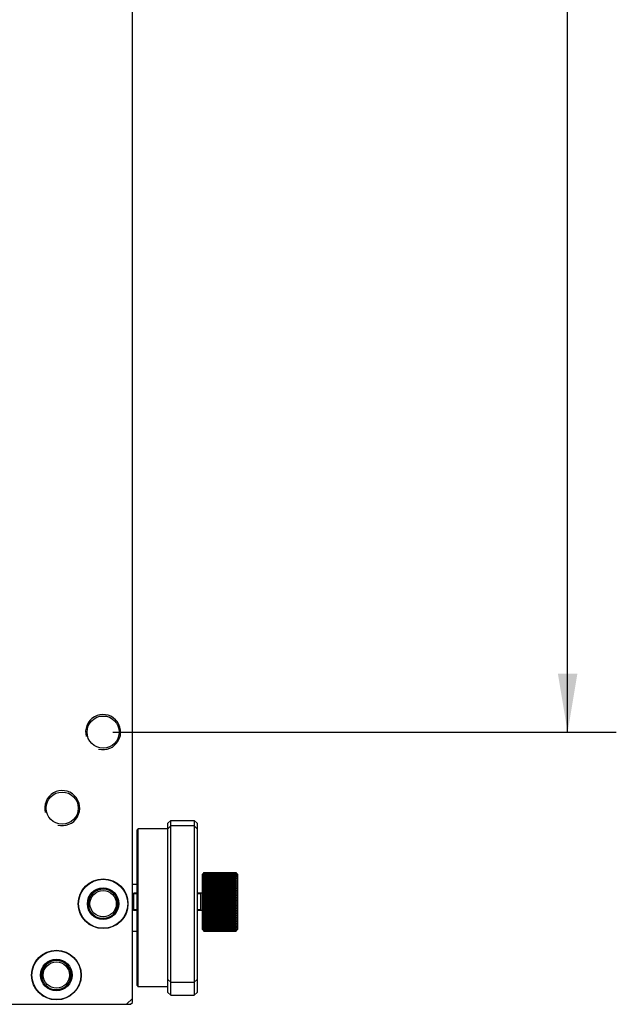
# Model space of a CAD drawing. Header units: millimetres. Extents: x 79 to 348, y 78 to 381.
# Tile 25 of 50: x 315 to 346, y 78 to 128. Entities that reach past the tile are written whole.
import ezdxf
from ezdxf.enums import TextEntityAlignment as Align

# ---------------------------------------------------------------- set-up
doc = ezdxf.new("R2010")
doc.units = ezdxf.units.MM
doc.header["$LTSCALE"] = 32.67
doc.layers.get('0').update_dxf_attribs({"linetype": 'CONTINUOUS'})
doc.layers.add('00_COMPONENTS', color=7, linetype='CONTINUOUS')
doc.layers.add('51__DRAFT_DIMS', color=7, linetype='CONTINUOUS')
doc.styles.get("Standard").update_dxf_attribs({"font": 'simfang.ttf'})
doc.dimstyles.new('DIMSTYLE_7', dxfattribs={"dimtxt": 3, "dimasz": 3, "dimexe": 2.5, "dimexo": 0.5, "dimgap": 0.75, "dimtad": 1, "dimlfac": 3.333333, "dimdsep": 46, "dimtxsty": 'STANDARD', "dimblk": '_FILLED', "dimblk1": '_FILLED', "dimblk2": '_FILLED', "dimcen": 0.09, "dimclrt": 3, "dimazin": 2, "dimtp": 0.8, "dimtm": 0.8, "dimtfac": 1, "dimtofl": 0, "dimtmove": 0, "dimatfit": 3, "dimldrblk": '_FILLED', "dimfxl": 1, "dimtolj": 1, "dimarcsym": 0})

# ---------------------------------------------------------------- blocks, each defined once
blk = doc.blocks.new('_FILLED')
at = {"color": 0, "linetype": 'ByBlock'}
blk.add_solid([(0, 0), (-1, 0.167), (-1, -0.167)], dxfattribs=at)
blk = doc.blocks.new('*D15')
at = {"layer": '51__DRAFT_DIMS', "color": 4}
for p, q in [((320.06, 286.531), (345.913, 286.531)), ((343.413, 286.531), (343.413, 189.031)), ((343.413, 91.531), (343.413, 189.031)), ((320.06, 91.531), (345.913, 91.531))]:
    blk.add_line(p, q, dxfattribs=at)
at = {"layer": '51__DRAFT_DIMS', "color": 4, "xscale": 3, "yscale": 3, "zscale": 3}
for p, rotation in [((343.413, 286.531), 90), ((343.413, 91.531), 270)]:
    blk.add_blockref('_FILLED', p, dxfattribs=dict(at, rotation=rotation))
at = {"layer": '51__DRAFT_DIMS', "color": 3}
blk.add_text('650', height=3, rotation=90, dxfattribs=at).set_placement((342.663, 189.031), align=Align.CENTER)

msp = doc.modelspace()

# ---------------------------------------------------------------- linework, layer by layer
at = {"layer": '00_COMPONENTS', "color": 7}
for p, q in [((321.0598, 77.6548), (321.0598, 300.4078)), ((322.8898, 86.8536), (323.0398, 87.0036)), ((323.0398, 87.0036), (324.2398, 87.0036)), ((323.0398, 78.0259), (323.0398, 87.0036)), ((324.3898, 86.8536), (324.2398, 87.0036)), ((324.2398, 87.0036), (324.2398, 78.0259)), ((321.2998, 86.5048), (321.3598, 86.5648)), ((321.2998, 78.5248), (321.2998, 86.5048)), ((321.6938, 86.5648), (321.3598, 86.5648)), ((321.3598, 78.4648), (321.3598, 86.5648)), ((322.8898, 86.5648), (322.4059, 86.5648)), ((322.8898, 78.1759), (322.8898, 86.8536)), ((322.8898, 86.5638), (323.0398, 86.7138)), ((324.2398, 86.7138), (323.0398, 86.7138)), ((324.3898, 86.5638), (324.2398, 86.7138)), ((324.3898, 86.8536), (324.3898, 78.1759)), ((324.6598, 84.245), (324.7116, 84.2968)), ((324.6598, 81.395), (324.6598, 84.245)), ((324.7088, 84.294), (324.7116, 84.2968)), ((324.7088, 84.0966), (326.4108, 84.0966)), ((326.4108, 84.0275), (324.7088, 84.0275)), ((326.4108, 83.9492), (324.7088, 83.9492)), ((326.4108, 83.8623), (324.7088, 83.8623)), ((324.7289, 84.3137), (324.7348, 84.3194)), ((324.7318, 84.3165), (324.7348, 84.3194)), ((324.7348, 84.3194), (326.3848, 84.3194)), ((324.7348, 84.3175), (324.7348, 84.3194)), ((324.7348, 84.3175), (326.3848, 84.3175)), ((324.7348, 84.3099), (326.3848, 84.3099)), ((324.7348, 84.3042), (324.7348, 84.3099)), ((324.7348, 84.3042), (326.3848, 84.3042)), ((324.7348, 84.289), (326.3848, 84.289)), ((324.7348, 84.2797), (324.7348, 84.289)), ((324.7348, 84.2797), (326.3848, 84.2797)), ((324.7348, 84.2569), (326.3848, 84.2569)), ((324.7348, 84.244), (324.7348, 84.2569)), ((324.7348, 84.244), (326.3848, 84.244)), ((324.7348, 84.214), (326.3848, 84.214)), ((324.7348, 84.1975), (324.7348, 84.214)), ((324.7348, 84.1975), (326.3848, 84.1975)), ((324.7348, 84.1604), (326.3848, 84.1604)), ((324.7348, 84.1405), (324.7348, 84.1604)), ((324.7348, 84.1405), (326.3848, 84.1405)), ((324.7348, 84.0734), (324.7348, 84.0966)), ((324.7348, 84.0734), (326.3848, 84.0734)), ((324.7348, 84.0231), (326.3848, 84.0231)), ((324.7348, 83.9968), (324.7348, 84.0231)), ((324.7348, 83.9968), (326.3848, 83.9968)), ((324.7348, 83.9404), (326.3848, 83.9404)), ((324.7348, 83.9113), (324.7348, 83.9404)), ((324.7348, 83.9113), (326.3848, 83.9113)), ((326.3848, 84.3194), (326.3908, 84.3137)), ((326.3848, 84.3194), (326.3848, 84.3175)), ((326.3848, 84.3099), (326.3848, 84.3042)), ((326.3848, 84.289), (326.3848, 84.2797)), ((326.3848, 84.2569), (326.3848, 84.244)), ((326.3848, 84.214), (326.3848, 84.1975)), ((326.3848, 84.1604), (326.3848, 84.1405)), ((326.3848, 84.0966), (326.3848, 84.0734)), ((326.3848, 84.0231), (326.3848, 83.9968)), ((326.3848, 83.9404), (326.3848, 83.9113)), ((326.4598, 84.245), (326.408, 84.2968)), ((326.4598, 84.245), (326.4598, 81.395)), ((321.2998, 83.7148), (321.0598, 83.7148)), ((326.4108, 83.7675), (324.7088, 83.7675)), ((326.4108, 83.6655), (324.7088, 83.6655)), ((326.4108, 83.557), (324.7088, 83.557)), ((326.4108, 83.443), (324.7088, 83.443)), ((324.7348, 83.8492), (326.3848, 83.8492)), ((324.7348, 83.8174), (324.7348, 83.8492)), ((324.7348, 83.8174), (326.3848, 83.8174)), ((324.7348, 83.7502), (326.3848, 83.7502)), ((324.7348, 83.716), (324.7348, 83.7502)), ((324.7348, 83.716), (326.3848, 83.716)), ((324.7348, 83.6441), (326.3848, 83.6441)), ((324.7348, 83.6077), (324.7348, 83.6441)), ((324.7348, 83.6077), (326.3848, 83.6077)), ((324.7348, 83.5317), (326.3848, 83.5317)), ((324.7348, 83.4935), (324.7348, 83.5317)), ((324.7348, 83.4935), (326.3848, 83.4935)), ((324.7348, 83.4139), (326.3848, 83.4139)), ((324.7348, 83.3741), (324.7348, 83.4139)), ((324.7348, 83.3741), (326.3848, 83.3741)), ((326.3848, 83.8492), (326.3848, 83.8174)), ((326.3848, 83.7502), (326.3848, 83.716)), ((326.3848, 83.6441), (326.3848, 83.6077)), ((326.3848, 83.5317), (326.3848, 83.4935)), ((326.3848, 83.4139), (326.3848, 83.3741)), ((321.0598, 83.195), (321.1348, 83.27)), ((321.2998, 83.27), (321.1348, 83.27)), ((321.1348, 82.37), (321.1348, 83.27)), ((324.6598, 83.27), (324.3898, 83.27)), ((324.5848, 82.37), (324.5848, 83.27)), ((326.4108, 83.3242), (324.7088, 83.3242)), ((326.4108, 83.2015), (324.7088, 83.2015)), ((326.4108, 83.076), (324.7088, 83.076)), ((326.4108, 82.9485), (324.7088, 82.9485)), ((324.7348, 83.2916), (326.3848, 83.2916)), ((324.7348, 83.2505), (324.7348, 83.2916)), ((324.7348, 83.2505), (326.3848, 83.2505)), ((324.7348, 83.1657), (326.3848, 83.1657)), ((324.7348, 83.1236), (324.7348, 83.1657)), ((324.7348, 83.1236), (326.3848, 83.1236)), ((324.7348, 83.0372), (326.3848, 83.0372)), ((324.7348, 82.9944), (324.7348, 83.0372)), ((324.7348, 82.9944), (326.3848, 82.9944)), ((324.7348, 82.907), (326.3848, 82.907)), ((324.7348, 82.8639), (324.7348, 82.907)), ((324.7348, 82.8639), (326.3848, 82.8639)), ((326.3848, 83.2916), (326.3848, 83.2505)), ((326.3848, 83.1657), (326.3848, 83.1236)), ((326.3848, 83.0372), (326.3848, 82.9944)), ((326.3848, 82.907), (326.3848, 82.8639)), ((321.0598, 82.445), (321.1348, 82.37)), ((321.2998, 82.37), (321.1348, 82.37)), ((324.6598, 82.37), (324.3898, 82.37)), ((326.4108, 82.82), (324.7088, 82.82)), ((326.4108, 82.6916), (324.7088, 82.6916)), ((326.4108, 82.5641), (324.7088, 82.5641)), ((326.4108, 82.4385), (324.7088, 82.4385)), ((324.7348, 82.7761), (326.3848, 82.7761)), ((324.7348, 82.7331), (324.7348, 82.7761)), ((324.7348, 82.7331), (326.3848, 82.7331)), ((324.7348, 82.6456), (326.3848, 82.6456)), ((324.7348, 82.6029), (324.7348, 82.6456)), ((324.7348, 82.6029), (326.3848, 82.6029)), ((324.7348, 82.5164), (326.3848, 82.5164)), ((324.7348, 82.4744), (324.7348, 82.5164)), ((324.7348, 82.4744), (326.3848, 82.4744)), ((324.7348, 82.3896), (326.3848, 82.3896)), ((324.7348, 82.3485), (324.7348, 82.3896)), ((324.7348, 82.3485), (326.3848, 82.3485)), ((326.3848, 82.7761), (326.3848, 82.7331)), ((326.3848, 82.6456), (326.3848, 82.6029)), ((326.3848, 82.5164), (326.3848, 82.4744)), ((326.3848, 82.3896), (326.3848, 82.3485)), ((326.4108, 82.3159), (324.7088, 82.3159)), ((326.4108, 82.1971), (324.7088, 82.1971)), ((326.4108, 82.083), (324.7088, 82.083)), ((326.4108, 81.9746), (324.7088, 81.9746)), ((326.4108, 81.8725), (324.7088, 81.8725)), ((324.7348, 82.266), (326.3848, 82.266)), ((324.7348, 82.2261), (324.7348, 82.266)), ((324.7348, 82.2261), (326.3848, 82.2261)), ((324.7348, 82.1466), (326.3848, 82.1466)), ((324.7348, 82.1084), (324.7348, 82.1466)), ((324.7348, 82.1084), (326.3848, 82.1084)), ((324.7348, 82.0323), (326.3848, 82.0323)), ((324.7348, 81.996), (324.7348, 82.0323)), ((324.7348, 81.996), (326.3848, 81.996)), ((324.7348, 81.9241), (326.3848, 81.9241)), ((324.7348, 81.8899), (324.7348, 81.9241)), ((324.7348, 81.8899), (326.3848, 81.8899)), ((326.3848, 82.266), (326.3848, 82.2261)), ((326.3848, 82.1466), (326.3848, 82.1084)), ((326.3848, 82.0323), (326.3848, 81.996)), ((326.3848, 81.9241), (326.3848, 81.8899)), ((324.6598, 81.395), (324.7116, 81.3432)), ((326.4108, 81.7777), (324.7088, 81.7777)), ((326.4108, 81.6909), (324.7088, 81.6909)), ((326.4108, 81.6126), (324.7088, 81.6126)), ((324.7088, 81.5435), (326.4108, 81.5435)), ((324.7348, 81.8226), (326.3848, 81.8226)), ((324.7348, 81.7909), (324.7348, 81.8226)), ((324.7348, 81.7909), (326.3848, 81.7909)), ((324.7348, 81.7288), (326.3848, 81.7288)), ((324.7348, 81.6997), (324.7348, 81.7288)), ((324.7348, 81.6997), (326.3848, 81.6997)), ((324.7348, 81.6432), (326.3848, 81.6432)), ((324.7348, 81.617), (324.7348, 81.6432)), ((324.7348, 81.617), (326.3848, 81.617)), ((324.7348, 81.5667), (326.3848, 81.5667)), ((324.7348, 81.5435), (324.7348, 81.5667)), ((324.7348, 81.4996), (326.3848, 81.4996)), ((324.7348, 81.4797), (324.7348, 81.4996)), ((324.7348, 81.4797), (326.3848, 81.4797)), ((324.7348, 81.4426), (326.3848, 81.4426)), ((324.7348, 81.4261), (324.7348, 81.4426)), ((324.7348, 81.4261), (326.3848, 81.4261)), ((324.7348, 81.3961), (326.3848, 81.3961)), ((324.7348, 81.3831), (324.7348, 81.3961)), ((324.7348, 81.3831), (326.3848, 81.3831)), ((324.7348, 81.3604), (326.3848, 81.3604)), ((324.7348, 81.3511), (324.7348, 81.3604)), ((324.7348, 81.3511), (326.3848, 81.3511)), ((324.7348, 81.3358), (326.3848, 81.3358)), ((324.7348, 81.3302), (324.7348, 81.3358)), ((326.3848, 81.8226), (326.3848, 81.7909)), ((326.3848, 81.7288), (326.3848, 81.6997)), ((326.3848, 81.6432), (326.3848, 81.617)), ((326.3848, 81.5667), (326.3848, 81.5435)), ((326.3848, 81.4996), (326.3848, 81.4797)), ((326.3848, 81.4426), (326.3848, 81.4261)), ((326.3848, 81.3961), (326.3848, 81.3831)), ((326.3848, 81.3604), (326.3848, 81.3511)), ((326.3848, 81.3358), (326.3848, 81.3302)), ((326.4598, 81.395), (326.408, 81.3432)), ((326.4108, 81.346), (326.408, 81.3432)), ((321.0598, 81.3148), (321.2998, 81.3148)), ((324.7348, 81.3207), (324.7289, 81.3264)), ((324.7348, 81.3302), (326.3848, 81.3302)), ((324.7348, 81.3226), (326.3848, 81.3226)), ((324.7348, 81.3207), (324.7348, 81.3226)), ((324.7348, 81.3207), (326.3848, 81.3207)), ((326.3908, 81.3264), (326.3848, 81.3207)), ((326.3878, 81.3235), (326.3848, 81.3207)), ((326.3848, 81.3226), (326.3848, 81.3207)), ((322.8898, 78.8444), (323.0398, 78.6944)), ((324.3898, 78.8444), (324.2398, 78.6944)), ((321.2998, 78.5248), (321.3598, 78.4648)), ((322.8898, 78.4648), (321.3598, 78.4648)), ((323.0398, 78.6944), (324.2398, 78.6944)), ((320.7598, 77.5648), (321.0598, 77.8648)), ((322.8898, 78.1759), (323.0398, 78.0259)), ((323.0398, 78.0259), (324.2398, 78.0259)), ((324.3898, 78.1759), (324.2398, 78.0259)), ((303.3598, 77.5648), (320.9698, 77.5648)), ((320.9698, 77.5648), (321.0598, 77.6548))]:
    msp.add_line(p, q, dxfattribs=at)
at = {"layer": '00_COMPONENTS', "color": 4}
for p, q in [((321.2998, 83.225), (321.0598, 83.225)), ((324.5848, 83.225), (324.3898, 83.225)), ((321.2998, 82.415), (321.0598, 82.415)), ((324.5848, 82.415), (324.3898, 82.415))]:
    msp.add_line(p, q, dxfattribs=at)
at = {"layer": '00_COMPONENTS', "color": 7}
for centre, radius in [((319.5598, 91.5313), 0.825), ((317.4598, 87.6313), 0.825), ((319.5598, 82.7248), 1.275), ((319.5598, 82.7248), 1.26), ((319.5598, 82.7248), 0.81), ((319.5598, 82.7248), 0.765), ((319.5598, 82.7248), 0.675), ((317.1598, 79.0648), 1.275), ((317.1598, 79.0648), 1.26), ((317.1598, 79.0648), 0.81), ((317.1598, 79.0648), 0.765), ((317.1598, 79.0648), 0.675)]:
    msp.add_circle(centre, radius, dxfattribs=at)
at = {"layer": '00_COMPONENTS', "color": 4}
for centre, radius in [((319.5598, 91.5313), 0.9), ((317.4598, 87.6313), 0.9), ((319.5598, 82.7248), 0.75), ((317.1598, 79.0648), 0.75)]:
    msp.add_arc(centre, radius, 255, 195, dxfattribs=at)
at = {"layer": '00_COMPONENTS', "color": 7}
for centre, radius, start, end in [((325.9152, 83.2363), 1.6008, 137.51141, 138.90686), ((325.6018, 83.2316), 1.3836, 128.8031, 130.19744), ((326.0851, 83.2007), 1.7439, 140.74046, 142.10949), ((325.4781, 83.1467), 1.3628, 123.05198, 124.3651), ((326.2602, 83.1464), 1.9003, 143.38957, 144.72413), ((325.3777, 82.9513), 1.4554, 116.21372, 117.35953), ((326.4353, 83.0778), 2.062, 145.55874, 146.85676), ((325.3037, 82.4916), 1.8138, 108.27861, 109.14511), ((326.6052, 82.998), 2.2219, 147.3279, 148.59075), ((325.2584, 81.0019), 3.2016, 99.4124, 99.88402), ((326.7645, 82.9093), 2.3739, 148.75972, 149.99069), ((326.9085, 82.8135), 2.5124, 149.90272, 151.10612), ((325.2584, 87.1815), 3.2016, 260.11598, 260.5876), ((327.0328, 82.7122), 2.6327, 150.79395, 151.97456), ((325.3037, 85.6627), 1.8138, 250.85489, 251.72139), ((327.1337, 82.6067), 2.7306, 151.46114, 152.62397), ((325.3777, 85.1549), 1.4554, 242.64047, 243.78628), ((325.7485, 83.2538), 1.4707, 133.89188, 134.83181), ((325.2044, 83.2363), 1.6008, 41.09314, 42.48859), ((325.497, 83.2064), 1.4162, 49.81863, 51.18083), ((325.0346, 83.2007), 1.7439, 37.89051, 39.25954), ((325.6219, 83.1172), 1.3982, 55.65156, 56.93136), ((324.8594, 83.1464), 1.9003, 35.27587, 36.61043), ((325.7232, 82.914), 1.4971, 62.65644, 63.77031), ((324.6843, 83.0778), 2.062, 33.14324, 34.44126), ((325.7978, 82.438), 1.8704, 70.868, 71.70828), ((324.5145, 82.998), 2.2219, 31.40925, 32.6721), ((325.8435, 80.8974), 3.3075, 80.12353, 80.58005), ((324.3551, 82.9093), 2.3739, 30.00931, 31.24028), ((324.2111, 82.8135), 2.5124, 28.89388, 30.09728), ((325.8435, 87.286), 3.3075, 279.41995, 279.87647), ((324.0868, 82.7122), 2.6327, 28.02544, 29.20605), ((325.7978, 85.7163), 1.8704, 288.29172, 289.132), ((323.986, 82.6067), 2.7306, 27.37603, 28.53886), ((325.7232, 85.1921), 1.4971, 296.22969, 297.34356), ((325.3711, 83.2538), 1.4707, 45.16817, 46.10808), ((327.208, 82.4982), 2.803, 151.92431, 153.07445), ((325.4781, 84.8924), 1.3628, 235.6349, 236.94802), ((327.2535, 82.3879), 2.8473, 152.19702, 153.33954), ((325.6018, 84.7223), 1.3836, 229.80256, 231.1969), ((327.2688, 82.2766), 2.8623, 152.28706, 153.42705), ((325.7559, 84.6046), 1.4811, 225.01497, 226.41889), ((327.2535, 82.1654), 2.8473, 152.19702, 153.33954), ((325.9152, 84.4951), 1.6008, 221.09314, 222.48859), ((327.208, 82.0549), 2.803, 151.92431, 153.07445), ((323.9117, 82.4982), 2.803, 26.92555, 28.07569), ((325.6219, 84.9219), 1.3982, 303.06864, 304.34844), ((323.8662, 82.3879), 2.8473, 26.66046, 27.80298), ((325.497, 84.7475), 1.4162, 308.81917, 310.18137), ((323.8509, 82.2766), 2.8623, 26.57295, 27.71294), ((325.3638, 84.6046), 1.4811, 313.58111, 314.98503), ((323.8662, 82.1654), 2.8473, 26.66046, 27.80298), ((325.2044, 84.4951), 1.6008, 317.51141, 318.90686), ((323.9117, 82.0549), 2.803, 26.92555, 28.07569), ((326.0851, 84.3952), 1.7439, 217.89051, 219.25954), ((327.1337, 81.9459), 2.7306, 151.46114, 152.62397), ((326.2602, 84.299), 1.9003, 215.27587, 216.61043), ((327.0328, 81.839), 2.6327, 150.79395, 151.97456), ((326.4353, 84.2033), 2.062, 213.14324, 214.44126), ((326.9085, 81.7345), 2.5124, 149.90272, 151.10612), ((326.6052, 84.1064), 2.2219, 211.40925, 212.6721), ((326.7645, 81.6327), 2.3739, 148.75972, 149.99069), ((325.0346, 84.3952), 1.7439, 320.74046, 322.10949), ((323.986, 81.9459), 2.7306, 27.37603, 28.53886), ((324.8594, 84.299), 1.9003, 323.38957, 324.72413), ((324.0868, 81.839), 2.6327, 28.02544, 29.20605), ((324.6843, 84.2033), 2.062, 325.55874, 326.85676), ((324.2111, 81.7345), 2.5124, 28.89388, 30.09728), ((324.5145, 84.1064), 2.2219, 327.3279, 328.59075), ((324.3551, 81.6327), 2.3739, 30.00931, 31.24028), ((326.7645, 84.0073), 2.3739, 210.00931, 211.24028), ((326.6052, 81.5336), 2.2219, 147.3279, 148.59075), ((326.9085, 83.9055), 2.5124, 208.89388, 210.09728), ((326.4353, 81.4367), 2.062, 145.55874, 146.85676), ((327.0328, 83.8011), 2.6327, 208.02544, 209.20605), ((326.2602, 81.3411), 1.9003, 143.38957, 144.72413), ((327.1337, 83.6941), 2.7306, 207.37603, 208.53886), ((326.0851, 81.2449), 1.7439, 140.74046, 142.10949), ((324.3551, 84.0073), 2.3739, 328.75972, 329.99069), ((324.5145, 81.5336), 2.2219, 31.40925, 32.6721), ((324.2111, 83.9055), 2.5124, 329.90272, 331.10612), ((324.6843, 81.4367), 2.062, 33.14324, 34.44126), ((324.0868, 83.8011), 2.6327, 330.79395, 331.97456), ((324.8594, 81.3411), 1.9003, 35.27587, 36.61043), ((323.986, 83.6941), 2.7306, 331.46114, 332.62397), ((325.0346, 81.2449), 1.7439, 37.89051, 39.25954), ((327.208, 83.5852), 2.803, 206.92555, 208.07569), ((325.9152, 81.1449), 1.6008, 137.51141, 138.90686), ((327.2535, 83.4747), 2.8473, 206.66046, 207.80298), ((325.7559, 81.0354), 1.4811, 133.58111, 134.98503), ((327.2688, 83.3634), 2.8623, 206.57295, 207.71294), ((325.6226, 80.8925), 1.4162, 128.81917, 130.18137), ((327.2535, 83.2522), 2.8473, 206.66046, 207.80298), ((325.4978, 80.7181), 1.3982, 123.06864, 124.34844), ((327.208, 83.1418), 2.803, 206.92555, 208.07569), ((323.9117, 83.5852), 2.803, 331.92431, 333.07445), ((325.2044, 81.1449), 1.6008, 41.09314, 42.48859), ((323.8662, 83.4747), 2.8473, 332.19702, 333.33954), ((325.3638, 81.0354), 1.4811, 45.01497, 46.41889), ((323.8509, 83.3634), 2.8623, 332.28706, 333.42705), ((325.5178, 80.9177), 1.3836, 49.80256, 51.1969), ((323.8662, 83.2522), 2.8473, 332.19702, 333.33954), ((325.6416, 80.7476), 1.3628, 55.6349, 56.94802), ((323.9117, 83.1418), 2.803, 331.92431, 333.07445), ((325.3965, 80.4479), 1.4971, 116.22969, 117.34356), ((327.1337, 83.0334), 2.7306, 207.37603, 208.53886), ((325.3219, 79.9238), 1.8704, 108.29172, 109.132), ((327.0328, 82.9279), 2.6327, 208.02544, 209.20605), ((325.2762, 78.3541), 3.3075, 99.41995, 99.87647), ((326.9085, 82.8266), 2.5124, 208.89388, 210.09728), ((326.7645, 82.7308), 2.3739, 210.00931, 211.24028), ((325.2762, 84.7426), 3.3075, 260.12353, 260.58005), ((326.6052, 82.6421), 2.2219, 211.40925, 212.6721), ((325.3219, 83.202), 1.8704, 250.868, 251.70828), ((326.4353, 82.5623), 2.062, 213.14324, 214.44126), ((325.3965, 82.726), 1.4971, 242.65644, 243.77031), ((326.2602, 82.4937), 1.9003, 215.27587, 216.61043), ((325.4978, 82.5228), 1.3982, 235.65156, 236.93136), ((326.0851, 82.4394), 1.7439, 217.89051, 219.25954), ((325.9152, 82.4038), 1.6008, 221.09314, 222.48859), ((325.6226, 82.4336), 1.4162, 229.81863, 231.18083), ((325.7485, 82.3862), 1.4707, 225.16817, 226.10808), ((325.742, 80.4852), 1.4554, 62.64047, 63.78628), ((323.986, 83.0334), 2.7306, 331.46114, 332.62397), ((325.8159, 79.9773), 1.8138, 70.85489, 71.72139), ((324.0868, 82.9279), 2.6327, 330.79395, 331.97456), ((325.8612, 78.4585), 3.2016, 80.11598, 80.5876), ((324.2111, 82.8266), 2.5124, 329.90272, 331.10612), ((324.3551, 82.7308), 2.3739, 328.75972, 329.99069), ((324.5145, 82.6421), 2.2219, 327.3279, 328.59075), ((325.8612, 84.6382), 3.2016, 279.4124, 279.88402), ((324.6843, 82.5623), 2.062, 325.55874, 326.85676), ((325.8159, 83.1484), 1.8138, 288.27861, 289.14511), ((324.8594, 82.4937), 1.9003, 323.38957, 324.72413), ((325.742, 82.6888), 1.4554, 296.21372, 297.35953), ((325.0346, 82.4394), 1.7439, 320.74046, 322.10949), ((325.6416, 82.4933), 1.3628, 303.05198, 304.3651), ((325.2044, 82.4038), 1.6008, 317.51141, 318.90686), ((325.5178, 82.4084), 1.3836, 308.8031, 310.19744), ((325.3711, 82.3862), 1.4707, 313.89188, 314.83181)]:
    msp.add_arc(centre, radius, start, end, dxfattribs=at)
msp.add_open_spline([(322.4059, 86.5648), (322.3503, 86.5648), (322.2316, 86.5632), (322.0498, 86.5621), (321.868, 86.5632), (321.7493, 86.5648), (321.6938, 86.5648)], degree=3, knots=[0, 0, 0, 0, 0.2340486, 0.5, 0.7659513, 1, 1, 1, 1], dxfattribs=at)

# ---------------------------------------------------------------- dimensions: what is measured, and where the dimension line sits
at = {"layer": '51__DRAFT_DIMS', "color": 4}
dim = msp.add_linear_dim(base=(343.4133, 91.5313), p1=(319.5598, 286.5313), p2=(319.5598, 91.5313), angle=270, dimstyle='DIMSTYLE_7', dxfattribs=at)
dim.commit()
dim.dimension.update_dxf_attribs({"geometry": '*D15', "text_midpoint": (343.4133, 188.9961), "dimtype": 160})

doc.saveas('drawing.dxf')
